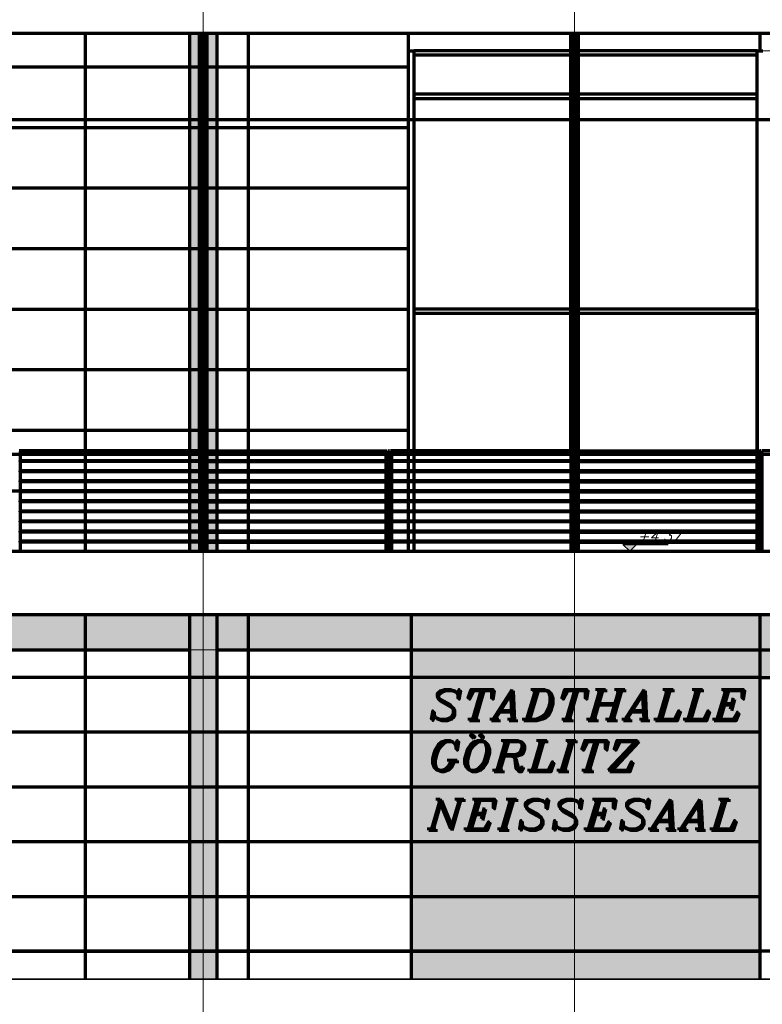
# Model space of a CAD drawing. Header units: millimetres. Extents: x -74 to 79, y 0 to 54.
# Tile 60 of 164: x -19.06 to -15, y 11.51 to 16.9. Entities that reach past the tile are written whole.
import ezdxf

# ---------------------------------------------------------------- set-up
doc = ezdxf.new("R2010")
doc.units = ezdxf.units.MM
for name, color, linetype, lineweight in [('10_Achsen Neubau', 7, 'Continuous', 20), ('Bemaßung 1_100', 7, 'Continuous', 20), ('WPG_Fassadenverkleidung', 7, 'Continuous', 20), ('WPG_Hilfslinien', 7, 'Continuous', 20), ('WPG_Pfosten-Riegel-Fassade', 7, 'Continuous', 20), ('WPG_Stahlprofile', 7, 'Continuous', 20), ('WPG_Treppen', 7, 'Continuous', 20), ('WPG_Wände Neubau', 7, 'Continuous', 20)]:
    doc.layers.add(name, color=color, linetype=linetype, lineweight=lineweight)
doc.styles.add('Italic', font='Italic', dxfattribs={"width": 1.15})

msp = doc.modelspace()

# ---------------------------------------------------------------- hatches: boundary and pattern name
at = {"layer": 'Bemaßung 1_100', "lineweight": 35, "true_color": 0xffffff}
msp.add_hatch(color=7, dxfattribs=at).paths.add_polyline_path([(-15.7227635, 13.9924111), (-15.6852635, 14.0299111), (-15.7602635, 14.0299111)])
at = {"layer": 'WPG_Fassadenverkleidung', "lineweight": 35, "true_color": 0xffffff}
for points in [[(-17.9801454, 13.9924118), (-18.1301454, 13.9924118), (-18.1301454, 16.8265046), (-17.9801454, 16.8265046)], [(-17.9801454, 11.6524111), (-18.1301454, 11.6524111), (-18.1301454, 13.6469127), (-17.9801454, 13.6469127)]]:
    msp.add_hatch(color=7, dxfattribs=at).paths.add_polyline_path(points)
at = {"layer": 'WPG_Fassadenverkleidung', "lineweight": 35, "true_color": 0x000000}
for points in [[(-20.3618172, 13.6469127), (-11.4087612, 13.6469127), (-12.0696467, 13.4524111), (-20.3618172, 13.4524111)], [(-12.3277385, 13.4524111), (-12.3277386, 13.302411), (-15.0101452, 13.302411), (-15.0101452, 11.6524111), (-16.9163188, 11.6524111), (-16.9163188, 13.4524111)]]:
    msp.add_hatch(color=18, dxfattribs=at).paths.add_polyline_path(points)
at = {"layer": 'WPG_Stahlprofile', "lineweight": 35, "true_color": 0xffffff}
for points in [[(-18.0701453, 14.4874118), (-18.0701453, 14.4824118), (-19.0551453, 14.4824118), (-19.0551453, 14.4874118)], [(-18.0401453, 14.4824118), (-17.0551453, 14.4824118), (-17.0551453, 14.4874118), (-18.0401453, 14.4874118)], [(-16.0401453, 14.4874118), (-16.0401453, 14.4824118), (-17.0251453, 14.4824118), (-17.0251453, 14.4874118)], [(-16.0101453, 14.4824118), (-15.0251453, 14.4824118), (-15.0251453, 14.4874118), (-16.0101453, 14.4874118)], [(-18.0701453, 14.4324118), (-18.0701453, 14.4274118), (-19.0551453, 14.4274118), (-19.0551453, 14.4324118)], [(-18.0401453, 14.4274118), (-17.0551453, 14.4274118), (-17.0551453, 14.4324118), (-18.0401453, 14.4324118)], [(-16.0401453, 14.4324118), (-16.0401453, 14.4274118), (-17.0251453, 14.4274118), (-17.0251453, 14.4324118)], [(-16.0101453, 14.4274118), (-15.0251453, 14.4274118), (-15.0251453, 14.4324118), (-16.0101453, 14.4324118)], [(-18.0701453, 14.3774118), (-18.0701453, 14.3724118), (-19.0551453, 14.3724118), (-19.0551453, 14.3774118)], [(-18.0401453, 14.3724118), (-17.0551453, 14.3724118), (-17.0551453, 14.3774118), (-18.0401453, 14.3774118)], [(-16.0401453, 14.3774118), (-16.0401453, 14.3724118), (-17.0251453, 14.3724118), (-17.0251453, 14.3774118)], [(-16.0101453, 14.3724118), (-15.0251453, 14.3724118), (-15.0251453, 14.3774118), (-16.0101453, 14.3774118)], [(-18.0701453, 14.3224118), (-18.0701453, 14.3174118), (-19.0551453, 14.3174118), (-19.0551453, 14.3224118)], [(-18.0401453, 14.3174118), (-17.0551453, 14.3174118), (-17.0551453, 14.3224118), (-18.0401453, 14.3224118)], [(-16.0401453, 14.3224118), (-16.0401453, 14.3174118), (-17.0251453, 14.3174118), (-17.0251453, 14.3224118)], [(-16.0101453, 14.3174118), (-15.0251453, 14.3174118), (-15.0251453, 14.3224118), (-16.0101453, 14.3224118)], [(-18.0701453, 14.2674118), (-18.0701453, 14.2624118), (-19.0551453, 14.2624118), (-19.0551453, 14.2674118)], [(-18.0401453, 14.2624118), (-17.0551453, 14.2624118), (-17.0551453, 14.2674118), (-18.0401453, 14.2674118)], [(-16.0401453, 14.2674118), (-16.0401453, 14.2624118), (-17.0251453, 14.2624118), (-17.0251453, 14.2674118)], [(-16.0101453, 14.2624118), (-15.0251453, 14.2624118), (-15.0251453, 14.2674118), (-16.0101453, 14.2674118)], [(-18.0701453, 14.2124118), (-18.0701453, 14.2074118), (-19.0551453, 14.2074118), (-19.0551453, 14.2124118)], [(-18.0401453, 14.2074118), (-17.0551453, 14.2074118), (-17.0551453, 14.2124118), (-18.0401453, 14.2124118)], [(-16.0401453, 14.2124118), (-16.0401453, 14.2074118), (-17.0251453, 14.2074118), (-17.0251453, 14.2124118)], [(-16.0101453, 14.2074118), (-15.0251453, 14.2074118), (-15.0251453, 14.2124118), (-16.0101453, 14.2124118)], [(-18.0701453, 14.1574118), (-18.0701453, 14.1524118), (-19.0551453, 14.1524118), (-19.0551453, 14.1574118)], [(-18.0401453, 14.1524118), (-17.0551453, 14.1524118), (-17.0551453, 14.1574118), (-18.0401453, 14.1574118)], [(-16.0401453, 14.1574118), (-16.0401453, 14.1524118), (-17.0251453, 14.1524118), (-17.0251453, 14.1574118)], [(-16.0101453, 14.1524118), (-15.0251453, 14.1524118), (-15.0251453, 14.1574118), (-16.0101453, 14.1574118)], [(-18.0701453, 14.1024118), (-18.0701453, 14.0974118), (-19.0551453, 14.0974118), (-19.0551453, 14.1024118)], [(-18.0401453, 14.0974118), (-17.0551453, 14.0974118), (-17.0551453, 14.1024118), (-18.0401453, 14.1024118)], [(-16.0401453, 14.1024118), (-16.0401453, 14.0974118), (-17.0251453, 14.0974118), (-17.0251453, 14.1024118)], [(-16.0101453, 14.0974118), (-15.0251453, 14.0974118), (-15.0251453, 14.1024118), (-16.0101453, 14.1024118)], [(-18.0701453, 14.0472867), (-18.0701453, 14.0422867), (-19.0551453, 14.0422867), (-19.0551453, 14.0472867)], [(-18.0401453, 14.0422867), (-17.0551453, 14.0422867), (-17.0551453, 14.0472867), (-18.0401453, 14.0472867)], [(-16.0401453, 14.0472867), (-16.0401453, 14.0422867), (-17.0251453, 14.0422867), (-17.0251453, 14.0472867)], [(-16.0101453, 14.0422867), (-15.0251453, 14.0422867), (-15.0251453, 14.0472867), (-16.0101453, 14.0472867)]]:
    msp.add_hatch(color=7, dxfattribs=at).paths.add_polyline_path(points)

# ---------------------------------------------------------------- linework, layer by layer
at = {"layer": '10_Achsen Neubau', "color": 7, "linetype": 'Continuous', "lineweight": 18}
for p, q in [((-18.0551454, 18.4340686), (-18.0551454, 11.0247882)), ((-16.0251454, 18.4340686), (-16.0251454, 11.0247882))]:
    msp.add_line(p, q, dxfattribs=at)
at = {"layer": 'Bemaßung 1_100', "color": 2, "linetype": 'Continuous', "lineweight": 35}
for p, q in [((-15.7227635, 13.9924111), (-15.7602635, 14.0299111)), ((-15.7602635, 14.0299111), (-15.6852635, 14.0299111)), ((-15.6852635, 14.0299111), (-15.7227635, 13.9924111)), ((-15.6852635, 14.0299111), (-15.512006, 14.0299111))]:
    msp.add_line(p, q, dxfattribs=at)
at = {"layer": 'Bemaßung 1_100', "color": 9, "linetype": 'Continuous', "lineweight": 0}
for p, q in [((-15.6852635, 14.0299111), (-15.7602635, 14.0299111)), ((-15.7602635, 14.0299111), (-15.7227635, 13.9924111)), ((-15.7227635, 13.9924111), (-15.6852635, 14.0299111))]:
    msp.add_line(p, q, dxfattribs=at)
at = {"layer": 'WPG_Fassadenverkleidung', "color": 9, "linetype": 'Continuous', "lineweight": 0}
for p, q in [((-11.5696467, 16.8265047), (-20.3618172, 16.8265046)), ((-18.1301454, 13.9924118), (-18.1301454, 16.8265046)), ((-18.1301454, 16.8265046), (-17.9801454, 16.8265046)), ((-17.9801454, 16.8265046), (-17.9801454, 13.9924118)), ((-16.9313188, 16.7304212), (-11.5696467, 16.7304212)), ((-16.9313188, 13.9924118), (-16.9313188, 16.7304212)), ((-20.3618172, 13.9924118), (-16.9313188, 13.9924118)), ((-17.9801454, 13.9924118), (-18.1301454, 13.9924118)), ((-11.4087612, 13.6469127), (-20.3618172, 13.6469127)), ((-20.3618172, 13.6469127), (-11.4087612, 13.6469127)), ((-18.1301454, 11.6524111), (-18.1301454, 13.6469127)), ((-18.1301454, 13.6469127), (-17.9801454, 13.6469127)), ((-17.9801454, 13.6469127), (-17.9801454, 11.6524111)), ((-12.0696467, 13.4524111), (-20.3618172, 13.4524111)), ((-16.9163188, 11.6524111), (-16.9163188, 13.4524111)), ((-16.9163188, 13.4524111), (-12.3277385, 13.4524111)), ((-15.0101452, 11.6524111), (-15.0101452, 13.302411)), ((-15.0101452, 13.302411), (-12.3277386, 13.302411)), ((-12.3277386, 13.302411), (-15.0101452, 13.302411)), ((-15.0101452, 13.302411), (-15.0101452, 11.6524111)), ((-20.3618172, 11.6524111), (-15.0101452, 11.6524111)), ((-17.9801454, 11.6524111), (-18.1301454, 11.6524111)), ((-15.0101452, 11.6524111), (-16.9163188, 11.6524111))]:
    msp.add_line(p, q, dxfattribs=at)
at = {"layer": 'WPG_Fassadenverkleidung', "color": 1, "linetype": 'Continuous', "lineweight": 70}
for p, q in [((-18.6986659, 13.9924118), (-18.6986659, 16.8265046)), ((-18.1301454, 16.8265046), (-18.1301454, 13.9924118)), ((-17.9801454, 16.8265046), (-17.9801454, 13.9924118)), ((-17.8074923, 13.9924118), (-17.8074923, 16.8265046)), ((-16.9313188, 16.7304212), (-16.9313188, 16.8265046)), ((-16.0251453, 16.7304212), (-16.0251453, 16.8265046)), ((-15.0101453, 16.7304212), (-15.0101453, 16.8265046)), ((-20.3618172, 16.6424098), (-16.9313188, 16.6424098)), ((-20.3618172, 16.3111601), (-16.9313188, 16.3111601)), ((-21.5571491, 15.9799103), (-16.9313188, 15.9799103)), ((-21.5571491, 15.6486605), (-16.9313188, 15.6486605)), ((-20.3618172, 15.3174108), (-16.9313188, 15.3174108)), ((-20.3618172, 14.986161), (-16.9313188, 14.986161)), ((-20.3618172, 14.6549113), (-16.9313188, 14.6549113)), ((-20.3618172, 14.3236615), (-16.9313188, 14.3236615)), ((-20.3618172, 13.9924118), (-10.8070574, 13.9924118)), ((-20.3618172, 13.6469127), (-10.8070574, 13.6469127)), ((-18.6986659, 11.6524111), (-18.6986659, 13.6469127)), ((-18.1301454, 13.6469127), (-18.1301454, 11.6524111)), ((-17.9801454, 13.6469127), (-17.9801454, 11.6524111)), ((-17.8074923, 11.6524111), (-17.8074923, 13.6469127)), ((-16.9163188, 11.6524111), (-16.9163188, 13.6469127)), ((-15.0101452, 13.302411), (-15.0101453, 13.6469127)), ((-20.3618172, 13.4524111), (-18.1301454, 13.4524111)), ((-17.9801454, 13.4524111), (-12.9527385, 13.4524111)), ((-15.0101452, 13.302411), (-20.3618172, 13.3024111)), ((-15.0101453, 13.0024111), (-20.3618172, 13.0024111)), ((-15.0101453, 12.7024111), (-20.3618172, 12.7024111)), ((-15.0101453, 12.4024111), (-20.3618172, 12.4024111)), ((-15.0101453, 12.1024111), (-20.3618172, 12.1024111)), ((-15.0101453, 11.8024111), (-20.3618172, 11.8024111))]:
    msp.add_line(p, q, dxfattribs=at)
at = {"layer": 'WPG_Hilfslinien', "color": 1, "linetype": 'Continuous', "lineweight": 70}
msp.add_line((-10.4553895, 16.3528756), (-21.5571491, 16.3528756), dxfattribs=at)
at = {"layer": 'WPG_Pfosten-Riegel-Fassade', "color": 9, "linetype": 'Continuous', "lineweight": 0}
for p, q in [((-10.8070492, 16.8265046), (-20.3618172, 16.8265046)), ((-16.0401453, 16.7054212), (-16.9013188, 16.7054212)), ((-16.9013188, 16.7054212), (-16.9013188, 16.4929212)), ((-16.0401453, 16.4929212), (-16.0401453, 16.7054212)), ((-15.0251453, 16.7054212), (-16.0101453, 16.7054212)), ((-16.0101453, 16.7054212), (-16.0101453, 16.4929212)), ((-15.0251453, 16.4929212), (-15.0251453, 16.7054212)), ((-16.9013188, 16.4929212), (-16.0401453, 16.4929212)), ((-16.0101453, 16.4929212), (-15.0251453, 16.4929212)), ((-20.3618172, 13.9924118), (-10.8070492, 13.9924118)), ((-10.8070492, 13.6469127), (-20.3618172, 13.6469127))]:
    msp.add_line(p, q, dxfattribs=at)
at = {"layer": 'WPG_Pfosten-Riegel-Fassade', "color": 1, "linetype": 'Continuous', "lineweight": 70}
for p, q in [((-16.9313188, 13.9924118), (-16.9313188, 16.7304212)), ((-16.9313188, 16.7304212), (-16.9013188, 16.7304212)), ((-16.9013188, 13.9924118), (-16.9013188, 16.7304212)), ((-16.0401453, 16.7304212), (-16.9013188, 16.7304212)), ((-16.0401453, 16.7054212), (-16.9013188, 16.7054212)), ((-16.0401453, 13.9924118), (-16.0401453, 16.7304212)), ((-16.0401453, 16.7304212), (-16.0101453, 16.7304212)), ((-16.0101453, 13.9924118), (-16.0101453, 16.7304212)), ((-15.0251453, 16.7304212), (-16.0101453, 16.7304212)), ((-15.0251453, 16.7054212), (-16.0101453, 16.7054212)), ((-15.0251453, 13.9924118), (-15.0251453, 16.7304212)), ((-15.0251453, 16.7304212), (-14.9951453, 16.7304212)), ((-16.0401453, 16.4929212), (-16.9013188, 16.4929212)), ((-15.0251453, 16.4929212), (-16.0101453, 16.4929212)), ((-16.0401453, 16.4679212), (-16.9013188, 16.4679212)), ((-15.0251453, 16.4679212), (-16.0101453, 16.4679212)), ((-16.0401453, 15.3174108), (-16.9013188, 15.3174108)), ((-15.0251453, 15.3174108), (-16.0101453, 15.3174108)), ((-15.0251453, 15.3174108), (-15.0251453, 13.9924118)), ((-16.0401453, 15.2924108), (-16.9013188, 15.2924108)), ((-15.0251453, 15.2924108), (-16.0101453, 15.2924108))]:
    msp.add_line(p, q, dxfattribs=at)
at = {"layer": 'WPG_Pfosten-Riegel-Fassade', "color": 2, "linetype": 'Continuous', "lineweight": 35}
msp.add_line((-20.3618172, 11.6524111), (-10.4553895, 11.6524111), dxfattribs=at)
at = {"layer": 'WPG_Stahlprofile', "color": 1, "linetype": 'Continuous', "lineweight": 70}
for p, q in [((-20.3618172, 16.8265046), (-10.8070574, 16.8265046)), ((-18.0751453, 14.5424118), (-18.0751453, 16.8265046)), ((-18.0751453, 16.8265046), (-18.0751453, 14.5424118)), ((-18.0601453, 16.8265046), (-18.0601453, 13.9924118)), ((-18.0601453, 16.8265046), (-18.0601453, 13.9924118)), ((-18.0501453, 16.8265046), (-18.0501453, 13.9924118)), ((-18.0501453, 16.8265046), (-18.0501453, 13.9924118)), ((-18.0351453, 16.8265046), (-18.0351453, 14.5424118)), ((-18.0351453, 14.5424118), (-18.0351453, 16.8265046)), ((-16.0451453, 14.5424118), (-16.0451453, 16.8265046)), ((-16.0451453, 16.8265046), (-16.0451453, 14.5424118)), ((-16.0301453, 16.8265046), (-16.0301453, 13.9924118)), ((-16.0301453, 16.8265046), (-16.0301453, 13.9924118)), ((-16.0201453, 16.8265046), (-16.0201453, 13.9924118)), ((-16.0201453, 16.8265046), (-16.0201453, 13.9924118)), ((-16.0051453, 16.8265046), (-16.0051453, 14.5424118)), ((-16.0051453, 14.5424118), (-16.0051453, 16.8265046)), ((-18.0501453, 14.5224118), (-20.0901453, 14.5224118)), ((-18.0651453, 14.5424118), (-19.0601453, 14.5424118)), ((-19.0551453, 14.5374118), (-19.0551453, 13.9924118)), ((-18.0701453, 14.5374118), (-19.0551453, 14.5374118)), ((-18.0751453, 14.5424118), (-17.0501453, 14.5424118)), ((-18.0751453, 14.5374118), (-18.0751453, 13.9924118)), ((-18.0701453, 14.5374118), (-18.0701453, 13.9924118)), ((-18.0651453, 14.5424118), (-18.0651453, 13.9924118)), ((-18.0601453, 14.5374118), (-17.0551453, 14.5374118)), ((-16.0201453, 14.5224118), (-18.0601453, 14.5224118)), ((-18.0451453, 14.5424118), (-18.0451453, 13.9924118)), ((-18.0401453, 14.5374118), (-18.0401453, 13.9924118)), ((-18.0351453, 14.5374118), (-18.0351453, 13.9924118)), ((-17.0551453, 14.5374118), (-17.0551453, 13.9924118)), ((-17.0501453, 14.5424118), (-17.0501453, 13.9924118)), ((-17.0451453, 14.5424118), (-17.0451453, 13.9924118)), ((-17.0451453, 14.5424118), (-17.0401453, 14.5424118)), ((-17.0451453, 14.5424118), (-17.0451453, 13.9924118)), ((-17.0451453, 14.5424118), (-17.0401453, 14.5424118)), ((-17.0351453, 14.5424118), (-17.0401453, 14.5424118)), ((-17.0351453, 14.5424118), (-17.0401453, 14.5424118)), ((-17.0351453, 14.5424118), (-17.0351453, 13.9924118)), ((-17.0351453, 14.5424118), (-17.0351453, 13.9924118)), ((-17.0301453, 14.5424118), (-17.0301453, 13.9924118)), ((-16.0351453, 14.5424118), (-17.0301453, 14.5424118)), ((-17.0251453, 14.5374118), (-17.0251453, 13.9924118)), ((-16.0401453, 14.5374118), (-17.0251453, 14.5374118)), ((-16.0451453, 14.5424118), (-15.0201453, 14.5424118)), ((-16.0451453, 14.5374118), (-16.0451453, 13.9924118)), ((-16.0401453, 14.5374118), (-16.0401453, 13.9924118)), ((-16.0351453, 14.5424118), (-16.0351453, 13.9924118)), ((-16.0301453, 14.5374118), (-15.0251453, 14.5374118)), ((-13.9901453, 14.5224118), (-16.0301453, 14.5224118)), ((-16.0151453, 14.5424118), (-16.0151453, 13.9924118)), ((-16.0101453, 14.5374118), (-16.0101453, 13.9924118)), ((-16.0051453, 14.5374118), (-16.0051453, 13.9924118)), ((-15.0251453, 14.5374118), (-15.0251453, 13.9924118)), ((-15.0201453, 14.5424118), (-15.0201453, 13.9924118)), ((-15.0151453, 14.5424118), (-15.0151453, 13.9924118)), ((-15.0151453, 14.5424118), (-15.0101453, 14.5424118)), ((-15.0151453, 14.5424118), (-15.0151453, 13.9924118)), ((-15.0151453, 14.5424118), (-15.0101453, 14.5424118)), ((-15.0051453, 14.5424118), (-15.0101453, 14.5424118)), ((-15.0051453, 14.5424118), (-15.0101453, 14.5424118)), ((-15.0051453, 14.5424118), (-15.0051453, 13.9924118)), ((-15.0051453, 14.5424118), (-15.0051453, 13.9924118)), ((-15.0001453, 14.5424118), (-15.0001453, 13.9924118)), ((-14.0051453, 14.5424118), (-15.0001453, 14.5424118)), ((-18.0701453, 14.4874118), (-19.0551453, 14.4874118)), ((-19.0551453, 14.4874118), (-18.0701453, 14.4874118)), ((-19.0551453, 14.4824118), (-19.0551453, 14.4874118)), ((-18.0701453, 14.4824118), (-19.0551453, 14.4824118)), ((-18.0701453, 14.4824118), (-19.0551453, 14.4824118)), ((-18.0701453, 14.4874118), (-18.0701453, 14.4824118)), ((-18.0651453, 14.4787667), (-18.0651453, 14.4387667)), ((-18.0601453, 14.4787667), (-18.0651453, 14.4787667)), ((-18.0651453, 14.4387667), (-18.0601453, 14.4387667)), ((-18.0601453, 14.4387667), (-18.0601453, 14.4787667)), ((-18.0501453, 14.4387667), (-18.0501453, 14.4787667)), ((-18.0501453, 14.4787667), (-18.0451453, 14.4787667)), ((-18.0451453, 14.4387667), (-18.0501453, 14.4387667)), ((-18.0451453, 14.4787667), (-18.0451453, 14.4387667)), ((-18.0401453, 14.4874118), (-17.0551453, 14.4874118)), ((-17.0551453, 14.4874118), (-18.0401453, 14.4874118)), ((-18.0401453, 14.4874118), (-18.0401453, 14.4824118)), ((-18.0401453, 14.4824118), (-17.0551453, 14.4824118)), ((-18.0401453, 14.4824118), (-17.0551453, 14.4824118)), ((-17.0551453, 14.4824118), (-17.0551453, 14.4874118)), ((-17.0501453, 14.4787667), (-17.0451453, 14.4787667)), ((-17.0451453, 14.4387667), (-17.0501453, 14.4387667)), ((-17.0301453, 14.4787667), (-17.0351453, 14.4787667)), ((-17.0351453, 14.4387667), (-17.0301453, 14.4387667)), ((-16.0401453, 14.4874118), (-17.0251453, 14.4874118)), ((-17.0251453, 14.4874118), (-16.0401453, 14.4874118)), ((-17.0251453, 14.4824118), (-17.0251453, 14.4874118)), ((-16.0401453, 14.4824118), (-17.0251453, 14.4824118)), ((-16.0401453, 14.4824118), (-17.0251453, 14.4824118)), ((-16.0401453, 14.4874118), (-16.0401453, 14.4824118)), ((-16.0351453, 14.4787667), (-16.0351453, 14.4387667)), ((-16.0301453, 14.4787667), (-16.0351453, 14.4787667)), ((-16.0351453, 14.4387667), (-16.0301453, 14.4387667)), ((-16.0301453, 14.4387667), (-16.0301453, 14.4787667)), ((-16.0201453, 14.4387667), (-16.0201453, 14.4787667)), ((-16.0201453, 14.4787667), (-16.0151453, 14.4787667)), ((-16.0151453, 14.4387667), (-16.0201453, 14.4387667)), ((-16.0151453, 14.4787667), (-16.0151453, 14.4387667)), ((-16.0101453, 14.4874118), (-15.0251453, 14.4874118)), ((-15.0251453, 14.4874118), (-16.0101453, 14.4874118)), ((-16.0101453, 14.4874118), (-16.0101453, 14.4824118)), ((-16.0101453, 14.4824118), (-15.0251453, 14.4824118)), ((-16.0101453, 14.4824118), (-15.0251453, 14.4824118)), ((-15.0251453, 14.4824118), (-15.0251453, 14.4874118)), ((-15.0201453, 14.4787667), (-15.0151453, 14.4787667)), ((-15.0151453, 14.4387667), (-15.0201453, 14.4387667)), ((-15.0001453, 14.4787667), (-15.0051453, 14.4787667)), ((-15.0051453, 14.4387667), (-15.0001453, 14.4387667)), ((-18.0701453, 14.4324118), (-19.0551453, 14.4324118)), ((-19.0551453, 14.4324118), (-18.0701453, 14.4324118)), ((-19.0551453, 14.4274118), (-19.0551453, 14.4324118)), ((-18.0701453, 14.4274118), (-19.0551453, 14.4274118)), ((-18.0701453, 14.4274118), (-19.0551453, 14.4274118)), ((-18.0701453, 14.4324118), (-18.0701453, 14.4274118)), ((-18.0401453, 14.4324118), (-17.0551453, 14.4324118)), ((-17.0551453, 14.4324118), (-18.0401453, 14.4324118)), ((-18.0401453, 14.4324118), (-18.0401453, 14.4274118)), ((-18.0401453, 14.4274118), (-17.0551453, 14.4274118)), ((-18.0401453, 14.4274118), (-17.0551453, 14.4274118)), ((-17.0551453, 14.4274118), (-17.0551453, 14.4324118)), ((-16.0401453, 14.4324118), (-17.0251453, 14.4324118)), ((-17.0251453, 14.4324118), (-16.0401453, 14.4324118)), ((-17.0251453, 14.4274118), (-17.0251453, 14.4324118)), ((-16.0401453, 14.4274118), (-17.0251453, 14.4274118)), ((-16.0401453, 14.4274118), (-17.0251453, 14.4274118)), ((-16.0401453, 14.4324118), (-16.0401453, 14.4274118)), ((-16.0101453, 14.4324118), (-15.0251453, 14.4324118)), ((-15.0251453, 14.4324118), (-16.0101453, 14.4324118)), ((-16.0101453, 14.4324118), (-16.0101453, 14.4274118)), ((-16.0101453, 14.4274118), (-15.0251453, 14.4274118)), ((-16.0101453, 14.4274118), (-15.0251453, 14.4274118)), ((-15.0251453, 14.4274118), (-15.0251453, 14.4324118)), ((-18.0701453, 14.3774118), (-19.0551453, 14.3774118)), ((-19.0551453, 14.3774118), (-18.0701453, 14.3774118)), ((-19.0551453, 14.3724118), (-19.0551453, 14.3774118)), ((-18.0701453, 14.3724118), (-19.0551453, 14.3724118)), ((-18.0701453, 14.3724118), (-19.0551453, 14.3724118)), ((-18.0701453, 14.3774118), (-18.0701453, 14.3724118)), ((-18.0401453, 14.3774118), (-17.0551453, 14.3774118)), ((-17.0551453, 14.3774118), (-18.0401453, 14.3774118)), ((-18.0401453, 14.3774118), (-18.0401453, 14.3724118)), ((-18.0401453, 14.3724118), (-17.0551453, 14.3724118)), ((-18.0401453, 14.3724118), (-17.0551453, 14.3724118)), ((-17.0551453, 14.3724118), (-17.0551453, 14.3774118)), ((-16.0401453, 14.3774118), (-17.0251453, 14.3774118)), ((-17.0251453, 14.3774118), (-16.0401453, 14.3774118)), ((-17.0251453, 14.3724118), (-17.0251453, 14.3774118)), ((-16.0401453, 14.3724118), (-17.0251453, 14.3724118)), ((-16.0401453, 14.3724118), (-17.0251453, 14.3724118)), ((-16.0401453, 14.3774118), (-16.0401453, 14.3724118)), ((-16.0101453, 14.3774118), (-15.0251453, 14.3774118)), ((-15.0251453, 14.3774118), (-16.0101453, 14.3774118)), ((-16.0101453, 14.3774118), (-16.0101453, 14.3724118)), ((-16.0101453, 14.3724118), (-15.0251453, 14.3724118)), ((-16.0101453, 14.3724118), (-15.0251453, 14.3724118)), ((-15.0251453, 14.3724118), (-15.0251453, 14.3774118)), ((-18.0701453, 14.3224118), (-19.0551453, 14.3224118)), ((-19.0551453, 14.3224118), (-18.0701453, 14.3224118)), ((-19.0551453, 14.3174118), (-19.0551453, 14.3224118)), ((-18.0701453, 14.3174118), (-19.0551453, 14.3174118)), ((-18.0701453, 14.3174118), (-19.0551453, 14.3174118)), ((-18.0701453, 14.3224118), (-18.0701453, 14.3174118)), ((-18.0401453, 14.3224118), (-17.0551453, 14.3224118)), ((-17.0551453, 14.3224118), (-18.0401453, 14.3224118)), ((-18.0401453, 14.3224118), (-18.0401453, 14.3174118)), ((-18.0401453, 14.3174118), (-17.0551453, 14.3174118)), ((-18.0401453, 14.3174118), (-17.0551453, 14.3174118)), ((-17.0551453, 14.3174118), (-17.0551453, 14.3224118)), ((-16.0401453, 14.3224118), (-17.0251453, 14.3224118)), ((-17.0251453, 14.3224118), (-16.0401453, 14.3224118)), ((-17.0251453, 14.3174118), (-17.0251453, 14.3224118)), ((-16.0401453, 14.3174118), (-17.0251453, 14.3174118)), ((-16.0401453, 14.3174118), (-17.0251453, 14.3174118)), ((-16.0401453, 14.3224118), (-16.0401453, 14.3174118)), ((-16.0101453, 14.3224118), (-15.0251453, 14.3224118)), ((-15.0251453, 14.3224118), (-16.0101453, 14.3224118)), ((-16.0101453, 14.3224118), (-16.0101453, 14.3174118)), ((-16.0101453, 14.3174118), (-15.0251453, 14.3174118)), ((-16.0101453, 14.3174118), (-15.0251453, 14.3174118)), ((-15.0251453, 14.3174118), (-15.0251453, 14.3224118)), ((-18.0701453, 14.2674118), (-19.0551453, 14.2674118)), ((-19.0551453, 14.2674118), (-18.0701453, 14.2674118)), ((-19.0551453, 14.2624118), (-19.0551453, 14.2674118)), ((-18.0701453, 14.2624118), (-19.0551453, 14.2624118)), ((-18.0701453, 14.2624118), (-19.0551453, 14.2624118)), ((-18.0701453, 14.2674118), (-18.0701453, 14.2624118)), ((-18.0401453, 14.2674118), (-17.0551453, 14.2674118)), ((-17.0551453, 14.2674118), (-18.0401453, 14.2674118)), ((-18.0401453, 14.2674118), (-18.0401453, 14.2624118)), ((-18.0401453, 14.2624118), (-17.0551453, 14.2624118)), ((-18.0401453, 14.2624118), (-17.0551453, 14.2624118)), ((-17.0551453, 14.2624118), (-17.0551453, 14.2674118)), ((-16.0401453, 14.2674118), (-17.0251453, 14.2674118)), ((-17.0251453, 14.2674118), (-16.0401453, 14.2674118)), ((-17.0251453, 14.2624118), (-17.0251453, 14.2674118)), ((-16.0401453, 14.2624118), (-17.0251453, 14.2624118)), ((-16.0401453, 14.2624118), (-17.0251453, 14.2624118)), ((-16.0401453, 14.2674118), (-16.0401453, 14.2624118)), ((-16.0101453, 14.2674118), (-15.0251453, 14.2674118)), ((-15.0251453, 14.2674118), (-16.0101453, 14.2674118)), ((-16.0101453, 14.2674118), (-16.0101453, 14.2624118)), ((-16.0101453, 14.2624118), (-15.0251453, 14.2624118)), ((-16.0101453, 14.2624118), (-15.0251453, 14.2624118)), ((-15.0251453, 14.2624118), (-15.0251453, 14.2674118)), ((-18.0701453, 14.2124118), (-19.0551453, 14.2124118)), ((-19.0551453, 14.2124118), (-18.0701453, 14.2124118)), ((-19.0551453, 14.2074118), (-19.0551453, 14.2124118)), ((-18.0701453, 14.2074118), (-19.0551453, 14.2074118)), ((-18.0701453, 14.2074118), (-19.0551453, 14.2074118)), ((-18.0701453, 14.2124118), (-18.0701453, 14.2074118)), ((-18.0401453, 14.2124118), (-17.0551453, 14.2124118)), ((-17.0551453, 14.2124118), (-18.0401453, 14.2124118)), ((-18.0401453, 14.2124118), (-18.0401453, 14.2074118)), ((-18.0401453, 14.2074118), (-17.0551453, 14.2074118)), ((-18.0401453, 14.2074118), (-17.0551453, 14.2074118)), ((-17.0551453, 14.2074118), (-17.0551453, 14.2124118)), ((-16.0401453, 14.2124118), (-17.0251453, 14.2124118)), ((-17.0251453, 14.2124118), (-16.0401453, 14.2124118)), ((-17.0251453, 14.2074118), (-17.0251453, 14.2124118)), ((-16.0401453, 14.2074118), (-17.0251453, 14.2074118)), ((-16.0401453, 14.2074118), (-17.0251453, 14.2074118)), ((-16.0401453, 14.2124118), (-16.0401453, 14.2074118)), ((-16.0101453, 14.2124118), (-15.0251453, 14.2124118)), ((-15.0251453, 14.2124118), (-16.0101453, 14.2124118)), ((-16.0101453, 14.2124118), (-16.0101453, 14.2074118)), ((-16.0101453, 14.2074118), (-15.0251453, 14.2074118)), ((-16.0101453, 14.2074118), (-15.0251453, 14.2074118)), ((-15.0251453, 14.2074118), (-15.0251453, 14.2124118)), ((-18.0701453, 14.1574118), (-19.0551453, 14.1574118)), ((-19.0551453, 14.1574118), (-18.0701453, 14.1574118)), ((-19.0551453, 14.1524118), (-19.0551453, 14.1574118)), ((-18.0701453, 14.1524118), (-19.0551453, 14.1524118)), ((-18.0701453, 14.1524118), (-19.0551453, 14.1524118)), ((-18.0701453, 14.1574118), (-18.0701453, 14.1524118)), ((-18.0401453, 14.1574118), (-17.0551453, 14.1574118)), ((-17.0551453, 14.1574118), (-18.0401453, 14.1574118)), ((-18.0401453, 14.1574118), (-18.0401453, 14.1524118)), ((-18.0401453, 14.1524118), (-17.0551453, 14.1524118)), ((-18.0401453, 14.1524118), (-17.0551453, 14.1524118)), ((-17.0551453, 14.1524118), (-17.0551453, 14.1574118)), ((-16.0401453, 14.1574118), (-17.0251453, 14.1574118)), ((-17.0251453, 14.1574118), (-16.0401453, 14.1574118)), ((-17.0251453, 14.1524118), (-17.0251453, 14.1574118)), ((-16.0401453, 14.1524118), (-17.0251453, 14.1524118)), ((-16.0401453, 14.1524118), (-17.0251453, 14.1524118)), ((-16.0401453, 14.1574118), (-16.0401453, 14.1524118)), ((-16.0101453, 14.1574118), (-15.0251453, 14.1574118)), ((-15.0251453, 14.1574118), (-16.0101453, 14.1574118)), ((-16.0101453, 14.1574118), (-16.0101453, 14.1524118)), ((-16.0101453, 14.1524118), (-15.0251453, 14.1524118)), ((-16.0101453, 14.1524118), (-15.0251453, 14.1524118)), ((-15.0251453, 14.1524118), (-15.0251453, 14.1574118)), ((-18.0701453, 14.1024118), (-19.0551453, 14.1024118)), ((-19.0551453, 14.1024118), (-18.0701453, 14.1024118)), ((-19.0551453, 14.0974118), (-19.0551453, 14.1024118)), ((-18.0701453, 14.0974118), (-19.0551453, 14.0974118)), ((-18.0701453, 14.0974118), (-19.0551453, 14.0974118)), ((-18.0701453, 14.1024118), (-18.0701453, 14.0974118)), ((-18.0601453, 14.0937667), (-18.0651453, 14.0937667)), ((-18.0501453, 14.0937667), (-18.0451453, 14.0937667)), ((-18.0401453, 14.1024118), (-17.0551453, 14.1024118)), ((-17.0551453, 14.1024118), (-18.0401453, 14.1024118)), ((-18.0401453, 14.1024118), (-18.0401453, 14.0974118)), ((-18.0401453, 14.0974118), (-17.0551453, 14.0974118)), ((-18.0401453, 14.0974118), (-17.0551453, 14.0974118)), ((-17.0551453, 14.0974118), (-17.0551453, 14.1024118)), ((-17.0501453, 14.0937667), (-17.0451453, 14.0937667)), ((-17.0301453, 14.0937667), (-17.0351453, 14.0937667)), ((-16.0401453, 14.1024118), (-17.0251453, 14.1024118)), ((-17.0251453, 14.1024118), (-16.0401453, 14.1024118)), ((-17.0251453, 14.0974118), (-17.0251453, 14.1024118)), ((-16.0401453, 14.0974118), (-17.0251453, 14.0974118)), ((-16.0401453, 14.0974118), (-17.0251453, 14.0974118)), ((-16.0401453, 14.1024118), (-16.0401453, 14.0974118)), ((-16.0301453, 14.0937667), (-16.0351453, 14.0937667)), ((-16.0201453, 14.0937667), (-16.0151453, 14.0937667)), ((-16.0101453, 14.1024118), (-15.0251453, 14.1024118)), ((-15.0251453, 14.1024118), (-16.0101453, 14.1024118)), ((-16.0101453, 14.1024118), (-16.0101453, 14.0974118)), ((-16.0101453, 14.0974118), (-15.0251453, 14.0974118)), ((-16.0101453, 14.0974118), (-15.0251453, 14.0974118)), ((-15.0251453, 14.0974118), (-15.0251453, 14.1024118)), ((-15.0201453, 14.0937667), (-15.0151453, 14.0937667)), ((-15.0001453, 14.0937667), (-15.0051453, 14.0937667)), ((-18.0701453, 14.0474118), (-19.0551453, 14.0474118)), ((-19.0551453, 14.0472867), (-18.0701453, 14.0472867)), ((-19.0551453, 14.0422867), (-19.0551453, 14.0472867)), ((-18.0701453, 14.0424118), (-19.0551453, 14.0424118)), ((-18.0701453, 14.0422867), (-19.0551453, 14.0422867)), ((-18.0701453, 14.0472867), (-18.0701453, 14.0422867)), ((-18.0651453, 14.0537667), (-18.0601453, 14.0537667)), ((-18.0451453, 14.0537667), (-18.0501453, 14.0537667)), ((-18.0401453, 14.0474118), (-17.0551453, 14.0474118)), ((-17.0551453, 14.0472867), (-18.0401453, 14.0472867)), ((-18.0401453, 14.0472867), (-18.0401453, 14.0422867)), ((-18.0401453, 14.0424118), (-17.0551453, 14.0424118)), ((-18.0401453, 14.0422867), (-17.0551453, 14.0422867)), ((-17.0551453, 14.0422867), (-17.0551453, 14.0472867)), ((-17.0451453, 14.0537667), (-17.0501453, 14.0537667)), ((-17.0351453, 14.0537667), (-17.0301453, 14.0537667)), ((-16.0401453, 14.0474118), (-17.0251453, 14.0474118)), ((-17.0251453, 14.0472867), (-16.0401453, 14.0472867)), ((-17.0251453, 14.0422867), (-17.0251453, 14.0472867)), ((-16.0401453, 14.0424118), (-17.0251453, 14.0424118)), ((-16.0401453, 14.0422867), (-17.0251453, 14.0422867)), ((-16.0401453, 14.0472867), (-16.0401453, 14.0422867)), ((-16.0351453, 14.0537667), (-16.0301453, 14.0537667)), ((-16.0151453, 14.0537667), (-16.0201453, 14.0537667)), ((-16.0101453, 14.0474118), (-15.0251453, 14.0474118)), ((-15.0251453, 14.0472867), (-16.0101453, 14.0472867)), ((-16.0101453, 14.0472867), (-16.0101453, 14.0422867)), ((-16.0101453, 14.0424118), (-15.0251453, 14.0424118)), ((-16.0101453, 14.0422867), (-15.0251453, 14.0422867)), ((-15.0251453, 14.0422867), (-15.0251453, 14.0472867)), ((-15.0151453, 14.0537667), (-15.0201453, 14.0537667)), ((-15.0051453, 14.0537667), (-15.0001453, 14.0537667))]:
    msp.add_line(p, q, dxfattribs=at)
at = {"layer": 'WPG_Stahlprofile', "color": 9, "linetype": 'Continuous', "lineweight": 0}
for p, q in [((-19.0551453, 14.4824118), (-19.0551453, 14.4874118)), ((-19.0551453, 14.4874118), (-18.0701453, 14.4874118)), ((-18.0701453, 14.4824118), (-19.0551453, 14.4824118)), ((-18.0701453, 14.4874118), (-18.0701453, 14.4824118)), ((-17.0551453, 14.4874118), (-18.0401453, 14.4874118)), ((-18.0401453, 14.4874118), (-18.0401453, 14.4824118)), ((-18.0401453, 14.4824118), (-17.0551453, 14.4824118)), ((-17.0551453, 14.4824118), (-17.0551453, 14.4874118)), ((-17.0251453, 14.4824118), (-17.0251453, 14.4874118)), ((-17.0251453, 14.4874118), (-16.0401453, 14.4874118)), ((-16.0401453, 14.4824118), (-17.0251453, 14.4824118)), ((-16.0401453, 14.4874118), (-16.0401453, 14.4824118)), ((-15.0251453, 14.4874118), (-16.0101453, 14.4874118)), ((-16.0101453, 14.4874118), (-16.0101453, 14.4824118)), ((-16.0101453, 14.4824118), (-15.0251453, 14.4824118)), ((-15.0251453, 14.4824118), (-15.0251453, 14.4874118)), ((-19.0551453, 14.4274118), (-19.0551453, 14.4324118)), ((-19.0551453, 14.4324118), (-18.0701453, 14.4324118)), ((-18.0701453, 14.4274118), (-19.0551453, 14.4274118)), ((-18.0701453, 14.4324118), (-18.0701453, 14.4274118)), ((-17.0551453, 14.4324118), (-18.0401453, 14.4324118)), ((-18.0401453, 14.4324118), (-18.0401453, 14.4274118)), ((-18.0401453, 14.4274118), (-17.0551453, 14.4274118)), ((-17.0551453, 14.4274118), (-17.0551453, 14.4324118)), ((-17.0251453, 14.4274118), (-17.0251453, 14.4324118)), ((-17.0251453, 14.4324118), (-16.0401453, 14.4324118)), ((-16.0401453, 14.4274118), (-17.0251453, 14.4274118)), ((-16.0401453, 14.4324118), (-16.0401453, 14.4274118)), ((-15.0251453, 14.4324118), (-16.0101453, 14.4324118)), ((-16.0101453, 14.4324118), (-16.0101453, 14.4274118)), ((-16.0101453, 14.4274118), (-15.0251453, 14.4274118)), ((-15.0251453, 14.4274118), (-15.0251453, 14.4324118)), ((-19.0551453, 14.3724118), (-19.0551453, 14.3774118)), ((-19.0551453, 14.3774118), (-18.0701453, 14.3774118)), ((-18.0701453, 14.3724118), (-19.0551453, 14.3724118)), ((-18.0701453, 14.3774118), (-18.0701453, 14.3724118)), ((-17.0551453, 14.3774118), (-18.0401453, 14.3774118)), ((-18.0401453, 14.3774118), (-18.0401453, 14.3724118)), ((-18.0401453, 14.3724118), (-17.0551453, 14.3724118)), ((-17.0551453, 14.3724118), (-17.0551453, 14.3774118)), ((-17.0251453, 14.3724118), (-17.0251453, 14.3774118)), ((-17.0251453, 14.3774118), (-16.0401453, 14.3774118)), ((-16.0401453, 14.3724118), (-17.0251453, 14.3724118)), ((-16.0401453, 14.3774118), (-16.0401453, 14.3724118)), ((-15.0251453, 14.3774118), (-16.0101453, 14.3774118)), ((-16.0101453, 14.3774118), (-16.0101453, 14.3724118)), ((-16.0101453, 14.3724118), (-15.0251453, 14.3724118)), ((-15.0251453, 14.3724118), (-15.0251453, 14.3774118)), ((-19.0551453, 14.3174118), (-19.0551453, 14.3224118)), ((-19.0551453, 14.3224118), (-18.0701453, 14.3224118)), ((-18.0701453, 14.3174118), (-19.0551453, 14.3174118)), ((-18.0701453, 14.3224118), (-18.0701453, 14.3174118)), ((-17.0551453, 14.3224118), (-18.0401453, 14.3224118)), ((-18.0401453, 14.3224118), (-18.0401453, 14.3174118)), ((-18.0401453, 14.3174118), (-17.0551453, 14.3174118)), ((-17.0551453, 14.3174118), (-17.0551453, 14.3224118)), ((-17.0251453, 14.3174118), (-17.0251453, 14.3224118)), ((-17.0251453, 14.3224118), (-16.0401453, 14.3224118)), ((-16.0401453, 14.3174118), (-17.0251453, 14.3174118)), ((-16.0401453, 14.3224118), (-16.0401453, 14.3174118)), ((-15.0251453, 14.3224118), (-16.0101453, 14.3224118)), ((-16.0101453, 14.3224118), (-16.0101453, 14.3174118)), ((-16.0101453, 14.3174118), (-15.0251453, 14.3174118)), ((-15.0251453, 14.3174118), (-15.0251453, 14.3224118)), ((-19.0551453, 14.2624118), (-19.0551453, 14.2674118)), ((-19.0551453, 14.2674118), (-18.0701453, 14.2674118)), ((-18.0701453, 14.2624118), (-19.0551453, 14.2624118)), ((-18.0701453, 14.2674118), (-18.0701453, 14.2624118)), ((-17.0551453, 14.2674118), (-18.0401453, 14.2674118)), ((-18.0401453, 14.2674118), (-18.0401453, 14.2624118)), ((-18.0401453, 14.2624118), (-17.0551453, 14.2624118)), ((-17.0551453, 14.2624118), (-17.0551453, 14.2674118)), ((-17.0251453, 14.2624118), (-17.0251453, 14.2674118)), ((-17.0251453, 14.2674118), (-16.0401453, 14.2674118)), ((-16.0401453, 14.2624118), (-17.0251453, 14.2624118)), ((-16.0401453, 14.2674118), (-16.0401453, 14.2624118)), ((-15.0251453, 14.2674118), (-16.0101453, 14.2674118)), ((-16.0101453, 14.2674118), (-16.0101453, 14.2624118)), ((-16.0101453, 14.2624118), (-15.0251453, 14.2624118)), ((-15.0251453, 14.2624118), (-15.0251453, 14.2674118)), ((-19.0551453, 14.2074118), (-19.0551453, 14.2124118)), ((-19.0551453, 14.2124118), (-18.0701453, 14.2124118)), ((-18.0701453, 14.2074118), (-19.0551453, 14.2074118)), ((-18.0701453, 14.2124118), (-18.0701453, 14.2074118)), ((-17.0551453, 14.2124118), (-18.0401453, 14.2124118)), ((-18.0401453, 14.2124118), (-18.0401453, 14.2074118)), ((-18.0401453, 14.2074118), (-17.0551453, 14.2074118)), ((-17.0551453, 14.2074118), (-17.0551453, 14.2124118)), ((-17.0251453, 14.2074118), (-17.0251453, 14.2124118)), ((-17.0251453, 14.2124118), (-16.0401453, 14.2124118)), ((-16.0401453, 14.2074118), (-17.0251453, 14.2074118)), ((-16.0401453, 14.2124118), (-16.0401453, 14.2074118)), ((-15.0251453, 14.2124118), (-16.0101453, 14.2124118)), ((-16.0101453, 14.2124118), (-16.0101453, 14.2074118)), ((-16.0101453, 14.2074118), (-15.0251453, 14.2074118)), ((-15.0251453, 14.2074118), (-15.0251453, 14.2124118)), ((-19.0551453, 14.1524118), (-19.0551453, 14.1574118)), ((-19.0551453, 14.1574118), (-18.0701453, 14.1574118)), ((-18.0701453, 14.1524118), (-19.0551453, 14.1524118)), ((-18.0701453, 14.1574118), (-18.0701453, 14.1524118)), ((-17.0551453, 14.1574118), (-18.0401453, 14.1574118)), ((-18.0401453, 14.1574118), (-18.0401453, 14.1524118)), ((-18.0401453, 14.1524118), (-17.0551453, 14.1524118)), ((-17.0551453, 14.1524118), (-17.0551453, 14.1574118)), ((-17.0251453, 14.1524118), (-17.0251453, 14.1574118)), ((-17.0251453, 14.1574118), (-16.0401453, 14.1574118)), ((-16.0401453, 14.1524118), (-17.0251453, 14.1524118)), ((-16.0401453, 14.1574118), (-16.0401453, 14.1524118)), ((-15.0251453, 14.1574118), (-16.0101453, 14.1574118)), ((-16.0101453, 14.1574118), (-16.0101453, 14.1524118)), ((-16.0101453, 14.1524118), (-15.0251453, 14.1524118)), ((-15.0251453, 14.1524118), (-15.0251453, 14.1574118)), ((-19.0551453, 14.0974118), (-19.0551453, 14.1024118)), ((-19.0551453, 14.1024118), (-18.0701453, 14.1024118)), ((-18.0701453, 14.0974118), (-19.0551453, 14.0974118)), ((-18.0701453, 14.1024118), (-18.0701453, 14.0974118)), ((-17.0551453, 14.1024118), (-18.0401453, 14.1024118)), ((-18.0401453, 14.1024118), (-18.0401453, 14.0974118)), ((-18.0401453, 14.0974118), (-17.0551453, 14.0974118)), ((-17.0551453, 14.0974118), (-17.0551453, 14.1024118)), ((-17.0251453, 14.0974118), (-17.0251453, 14.1024118)), ((-17.0251453, 14.1024118), (-16.0401453, 14.1024118)), ((-16.0401453, 14.0974118), (-17.0251453, 14.0974118)), ((-16.0401453, 14.1024118), (-16.0401453, 14.0974118)), ((-15.0251453, 14.1024118), (-16.0101453, 14.1024118)), ((-16.0101453, 14.1024118), (-16.0101453, 14.0974118)), ((-16.0101453, 14.0974118), (-15.0251453, 14.0974118)), ((-15.0251453, 14.0974118), (-15.0251453, 14.1024118)), ((-19.0551453, 14.0422867), (-19.0551453, 14.0472867)), ((-19.0551453, 14.0472867), (-18.0701453, 14.0472867)), ((-18.0701453, 14.0422867), (-19.0551453, 14.0422867)), ((-18.0701453, 14.0472867), (-18.0701453, 14.0422867)), ((-17.0551453, 14.0472867), (-18.0401453, 14.0472867)), ((-18.0401453, 14.0472867), (-18.0401453, 14.0422867)), ((-18.0401453, 14.0422867), (-17.0551453, 14.0422867)), ((-17.0551453, 14.0422867), (-17.0551453, 14.0472867)), ((-17.0251453, 14.0422867), (-17.0251453, 14.0472867)), ((-17.0251453, 14.0472867), (-16.0401453, 14.0472867)), ((-16.0401453, 14.0422867), (-17.0251453, 14.0422867)), ((-16.0401453, 14.0472867), (-16.0401453, 14.0422867)), ((-15.0251453, 14.0472867), (-16.0101453, 14.0472867)), ((-16.0101453, 14.0472867), (-16.0101453, 14.0422867)), ((-16.0101453, 14.0422867), (-15.0251453, 14.0422867)), ((-15.0251453, 14.0422867), (-15.0251453, 14.0472867))]:
    msp.add_line(p, q, dxfattribs=at)
at = {"layer": 'WPG_Treppen', "color": 1, "linetype": 'Continuous', "lineweight": 70}
msp.add_line((-21.5571491, 11.8074111), (-10.4553895, 11.8074111), dxfattribs=at)
at = {"layer": 'WPG_Wände Neubau', "color": 1, "linetype": 'Continuous', "lineweight": 70}
for p, q in [((-15.0101452, 11.6524111), (-15.0101452, 13.302411)), ((-15.0101452, 13.302411), (-12.3277386, 13.302411))]:
    msp.add_line(p, q, dxfattribs=at)

# ---------------------------------------------------------------- texts
at = {"layer": 'Bemaßung 1_100', "color": 2, "lineweight": 35, "style": 'Italic', "width": 1.15}
msp.add_text('+4,37', height=0.05, dxfattribs=at).set_placement((-15.6791635, 14.0498611))
at = {"layer": 'WPG_Stahlprofile', "color": 1, "lineweight": 70, "style": 'Italic', "width": 1.15}
for s, p in [('STADTHALLE', (-16.8231507, 13.0742904)), ('STADTHALLE', (-16.8143118, 13.0654516)), ('GÖRLITZ', (-16.8252653, 12.7952371)), ('GÖRLITZ', (-16.8164264, 12.7863983)), ('NEISSESAAL', (-16.8301451, 12.4744051)), ('NEISSESAAL', (-16.8213063, 12.4655663))]:
    msp.add_text(s, height=0.1625, dxfattribs=at).set_placement(p)

doc.saveas('drawing.dxf')
